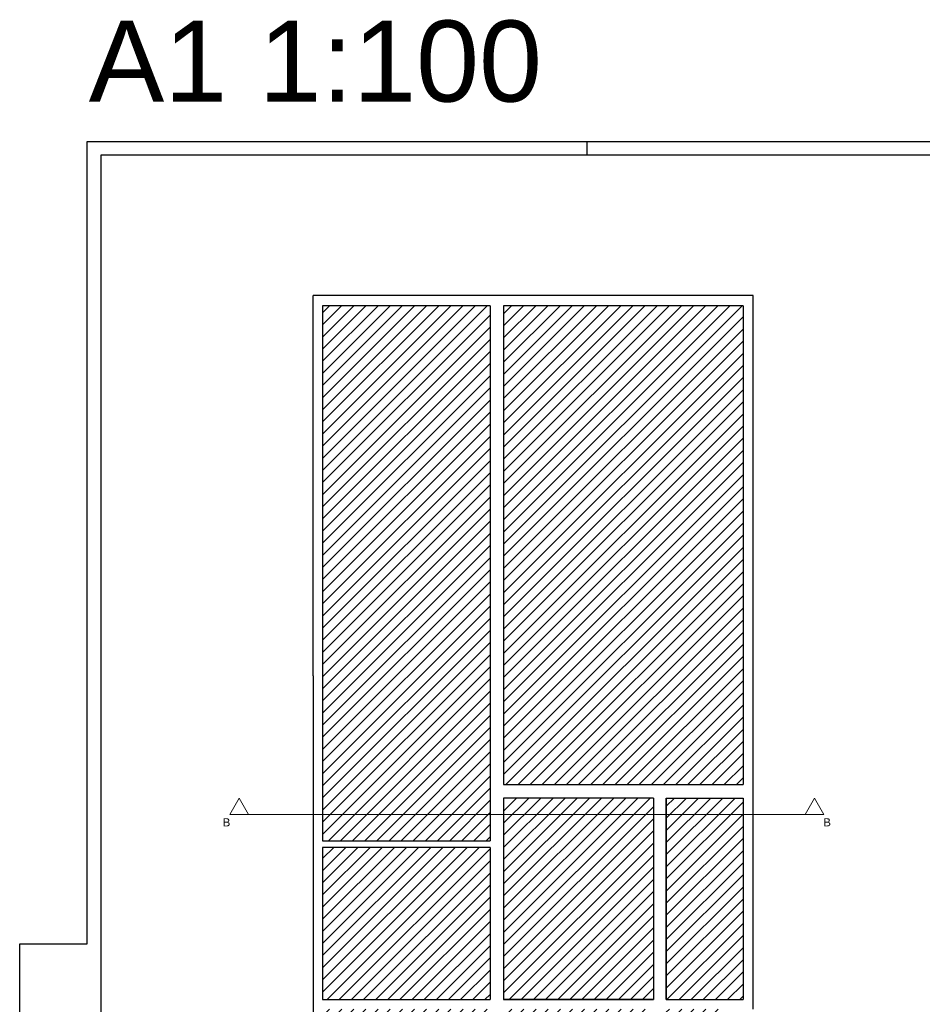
# Model space of a CAD drawing. Header units: millimetres. Extents: x 0 to 111311, y -48878 to -25280.
# Tile 47 of 244: x 64838 to 68179, y -30085 to -26440. Entities that reach past the tile are written whole.
import ezdxf

# ---------------------------------------------------------------- set-up
doc = ezdxf.new("R2010")
doc.units = ezdxf.units.MM
doc.layers.add('e-cad_opisy', color=7, linetype='Continuous')
doc.layers.add('OPIS', color=7, linetype='Continuous', lineweight=5)
doc.layers.add('sciany', color=252, linetype='Continuous', lineweight=30)
doc.styles.get("Standard").update_dxf_attribs({"font": 'arial.ttf'})

# ---------------------------------------------------------------- blocks, each defined once
blk = doc.blocks.new('A1_poziom')
at = {"ltscale": 0.8}
blk.add_line((210, 589), (210, 594), dxfattribs=at)
for points in [[(0, 0), (0, 297), (25, 297), (25, 594), (841, 594), (841, 0)], [(30, 5), (836, 5), (836, 589), (30, 589)]]:
    blk.add_lwpolyline(points, close=True)

msp = doc.modelspace()

# ---------------------------------------------------------------- hatches: boundary and pattern name
at = {"layer": 'OPIS', "ltscale": 4}
h = msp.add_hatch(dxfattribs=at)
h.set_pattern_fill('ANSI31', color=256, scale=10)
h.paths.add_polyline_path([(66629.586, -27499.284), (66629.586, -29271.284), (67025.586, -29271.284), (67515.586, -29271.284), (67515.586, -27499.284)])
h.paths.add_polyline_path([(65959.586, -27499.284), (65959.586, -29479.284), (66579.586, -29479.284), (66579.586, -27499.284)])
h.paths.add_polyline_path([(66629.586, -29321.284), (66629.586, -29482.387), (66629.586, -29756.284), (66629.586, -30067.284), (67184.586, -30067.284), (67184.586, -29321.284)])
h.paths.add_polyline_path([(65959.586, -29504.284), (65959.586, -30067.284), (66579.586, -30067.284), (66579.586, -29504.284)])
h.paths.add_polyline_path([(65959.586, -30447.284), (65959.586, -30103.284), (66579.586, -30103.284), (66579.586, -30167.284), (66579.586, -30447.284)])
h.paths.add_polyline_path([(67231.586, -29321.284), (67231.586, -30067.284), (67515.586, -30067.284), (67515.586, -29321.284)])
h.paths.add_polyline_path([(66629.586, -30167.284), (66629.586, -30461.284), (66815.683, -30461.284), (67184.586, -30461.284), (67184.586, -30102.284), (66815.586, -30102.284), (66629.586, -30102.284)])
h.paths.add_polyline_path([(67231.586, -30102.284), (67231.586, -30503.284), (67448.586, -30503.284), (67448.586, -30102.28), (67292.586, -30102.284)])

# ---------------------------------------------------------------- linework, layer by layer
at = {"layer": 'OPIS'}
msp.add_line((65616.21, -29382.098), (67814.732, -29382.098), dxfattribs=at)
for points in [[(65650.851, -29322.098), (65685.492, -29382.098), (65616.21, -29382.098)], [(67780.091, -29322.098), (67814.732, -29382.098), (67745.45, -29382.098)]]:
    msp.add_lwpolyline(points, close=True, dxfattribs=at)
at = {"layer": 'sciany'}
for p, q in [((65924.586, -28184.284), (65924.586, -27461.284)), ((67553.586, -27461.284), (65924.586, -27461.284)), ((67553.586, -30102.284), (67553.586, -27461.284)), ((66579.586, -27499.284), (65959.586, -27499.284)), ((65959.586, -27499.284), (65959.586, -29479.284)), ((66579.586, -27499.284), (66579.586, -29479.284)), ((66629.586, -27499.284), (66629.586, -29271.284)), ((67515.586, -27499.284), (66629.586, -27499.284)), ((67515.586, -27499.284), (67515.586, -29271.284)), ((65924.586, -28869.284), (65924.586, -28184.284)), ((65924.586, -28869.284), (65924.586, -30326.784)), ((66629.586, -29271.284), (67025.586, -29271.284)), ((67025.586, -29271.284), (67515.586, -29271.284)), ((67184.586, -29321.284), (66629.586, -29321.284)), ((66629.586, -29321.284), (66629.586, -29482.387)), ((67184.586, -29321.284), (67184.586, -30067.284)), ((67231.586, -30067.284), (67231.586, -29321.284)), ((67231.586, -29321.284), (67515.586, -29321.284)), ((67231.586, -29321.284), (67231.586, -30067.284)), ((67515.586, -29321.284), (67515.586, -30067.284)), ((65959.586, -29479.284), (66579.586, -29479.284)), ((66629.586, -29482.387), (66629.586, -29756.284)), ((65959.586, -29504.284), (65959.586, -30067.284)), ((66579.586, -29504.284), (65959.586, -29504.284)), ((66579.586, -29504.284), (66579.586, -30067.284)), ((66629.586, -29756.284), (66629.586, -30067.284)), ((65959.586, -30067.284), (66579.586, -30067.284)), ((66629.586, -30067.284), (67184.586, -30067.284)), ((67184.586, -30067.284), (66629.586, -30067.284)), ((67231.586, -30067.284), (67515.586, -30067.284))]:
    msp.add_line(p, q, dxfattribs=at)

# ---------------------------------------------------------------- block references
at = {"layer": 'e-cad_opisy', "ltscale": 4, "xscale": 10, "yscale": 10, "zscale": 10}
msp.add_blockref('A1_poziom', (64838.495, -32831.019), dxfattribs=at)

# ---------------------------------------------------------------- texts
at = {"layer": 'OPIS', "insert": (65932.809, -26595.215), "char_height": 300, "width": 1945.30328, "attachment_point": 5, "line_spacing_factor": 0.857143}
msp.add_mtext('{\\fArial|b0|i0|c0|p34;A1 1:100}', dxfattribs=at)
at = {"layer": 'OPIS', "char_height": 30, "width": 162.4495, "attachment_point": 5}
for insert in [(65604.051, -29411.159), (67826.891, -29411.159)]:
    msp.add_mtext('B', dxfattribs=dict(at, insert=insert))

doc.saveas('drawing.dxf')
